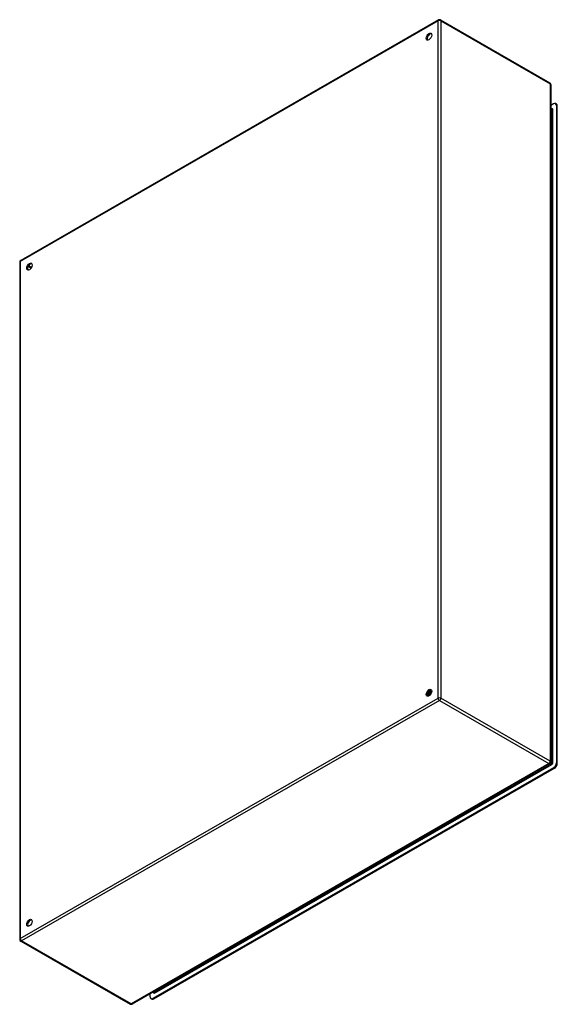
# Model space of a CAD drawing. Header units: inches. Extents: x 166.7 to 193.8, y 52 to 101.7.
import ezdxf

# ---------------------------------------------------------------- set-up
doc = ezdxf.new("R2010")
doc.units = ezdxf.units.IN
doc.header["$MEASUREMENT"] = 0
doc.layers.add('Visible Edges(ANSI)', color=7, linetype='Continuous', lineweight=25)
doc.layers.add('Visible Tangent Edges(ANSI)', color=7, linetype='Continuous', lineweight=25)

msp = doc.modelspace()

# ---------------------------------------------------------------- linework, layer by layer
at = {"layer": 'Visible Edges(ANSI)'}
for p, q in [((187.834, 101.642), (166.761, 89.507)), ((187.933, 101.642), (193.45, 98.465)), ((193.499, 98.379), (193.499, 64.204)), ((193.639, 97.408), (193.499, 97.327)), ((193.785, 97.39), (193.737, 97.418)), ((193.499, 97.167), (193.547, 97.139)), ((193.778, 97.327), (193.778, 64.149)), ((193.826, 64.121), (193.826, 97.299)), ((166.711, 89.421), (166.711, 55.246)), ((187.297, 67.61), (187.281, 67.601)), ((187.297, 67.575), (187.3, 67.573)), ((187.308, 67.681), (187.305, 67.682)), ((187.332, 67.59), (187.316, 67.581)), ((187.321, 67.709), (187.324, 67.708)), ((187.345, 67.665), (187.342, 67.666)), ((187.358, 67.693), (187.361, 67.692)), ((187.383, 67.649), (187.38, 67.651)), ((187.386, 67.81), (187.385, 67.81)), ((187.387, 67.793), (187.387, 67.775)), ((187.395, 67.678), (187.398, 67.677)), ((187.412, 67.818), (187.415, 67.817)), ((187.42, 67.634), (187.417, 67.635)), ((187.421, 67.794), (187.418, 67.795)), ((187.422, 67.773), (187.422, 67.754)), ((187.432, 67.662), (187.435, 67.661)), ((187.445, 67.801), (187.448, 67.8)), ((187.455, 67.813), (187.452, 67.815)), ((187.455, 67.778), (187.452, 67.779)), ((187.457, 67.753), (187.457, 67.734)), ((187.479, 67.785), (187.481, 67.783)), ((187.489, 67.762), (187.486, 67.763)), ((187.489, 67.793), (187.487, 67.795)), ((187.491, 67.755), (187.49, 67.756)), ((187.28, 67.568), (187.277, 67.57)), ((187.282, 67.554), (187.279, 67.555)), ((187.317, 67.534), (187.314, 67.535)), ((187.318, 67.548), (187.315, 67.55)), ((187.335, 67.556), (187.338, 67.555)), ((187.366, 67.57), (187.35, 67.561)), ((187.354, 67.53), (187.353, 67.531)), ((193.45, 64.118), (172.377, 51.983)), ((193.639, 63.908), (173.428, 52.269)), ((173.476, 52.241), (193.687, 63.88)), ((166.761, 55.16), (172.278, 51.983)), ((173.289, 52.35), (173.289, 52.509)), ((173.378, 52.232), (173.33, 52.259)), ((173.43, 52.59), (173.476, 52.563))]:
    msp.add_line(p, q, dxfattribs=at)
at = {"layer": 'Visible Edges(ANSI)', "flags": 128}
for points in [[(193.552, 97.138), (193.55, 97.138), (193.547, 97.139)], [(187.342, 67.666), (187.34, 67.662), (187.337, 67.658), (187.334, 67.654), (187.331, 67.65), (187.328, 67.646), (187.324, 67.643), (187.321, 67.639), (187.318, 67.635), (187.315, 67.632), (187.312, 67.629), (187.308, 67.625), (187.305, 67.622), (187.302, 67.619), (187.298, 67.617), (187.295, 67.614), (187.291, 67.611), (187.288, 67.609), (187.284, 67.607), (187.281, 67.604), (187.278, 67.602), (187.274, 67.6), (187.271, 67.599), (187.267, 67.597), (187.264, 67.596)], [(187.264, 67.593), (187.267, 67.594), (187.271, 67.596), (187.274, 67.597), (187.278, 67.599), (187.281, 67.601), (187.285, 67.603), (187.289, 67.606), (187.292, 67.608), (187.296, 67.611), (187.299, 67.614), (187.303, 67.617), (187.306, 67.62), (187.31, 67.623), (187.313, 67.626), (187.317, 67.629), (187.32, 67.633), (187.323, 67.637), (187.327, 67.64), (187.33, 67.644), (187.333, 67.648), (187.336, 67.652), (187.339, 67.656), (187.342, 67.661), (187.345, 67.665)], [(187.277, 67.57), (187.277, 67.571), (187.276, 67.572), (187.276, 67.573), (187.275, 67.574), (187.275, 67.575), (187.274, 67.576), (187.274, 67.577), (187.274, 67.578), (187.273, 67.579), (187.273, 67.58), (187.272, 67.581), (187.272, 67.582), (187.271, 67.583), (187.271, 67.584), (187.271, 67.585), (187.27, 67.586), (187.27, 67.587), (187.269, 67.588), (187.269, 67.589), (187.268, 67.59), (187.268, 67.591), (187.268, 67.592), (187.267, 67.593), (187.267, 67.594)], [(187.27, 67.636), (187.272, 67.637), (187.274, 67.638), (187.276, 67.64), (187.278, 67.642), (187.28, 67.643), (187.282, 67.645), (187.284, 67.646), (187.286, 67.648), (187.288, 67.65), (187.29, 67.652), (187.292, 67.654), (187.294, 67.656), (187.296, 67.658), (187.297, 67.66), (187.299, 67.662), (187.301, 67.664), (187.303, 67.666), (187.305, 67.668), (187.306, 67.67), (187.308, 67.673), (187.31, 67.675), (187.312, 67.677), (187.313, 67.68), (187.315, 67.682)], [(187.271, 67.639), (187.273, 67.641), (187.275, 67.642), (187.276, 67.644), (187.278, 67.645), (187.279, 67.647), (187.281, 67.648), (187.283, 67.65), (187.284, 67.652), (187.286, 67.653), (187.287, 67.655), (187.289, 67.657), (187.29, 67.658), (187.292, 67.66), (187.293, 67.662), (187.295, 67.664), (187.296, 67.666), (187.298, 67.667), (187.299, 67.669), (187.301, 67.671), (187.302, 67.673), (187.304, 67.675), (187.305, 67.677), (187.306, 67.679), (187.308, 67.681)], [(187.292, 67.586), (187.291, 67.586), (187.291, 67.586), (187.29, 67.587), (187.289, 67.587), (187.288, 67.588), (187.287, 67.588), (187.286, 67.589), (187.286, 67.589), (187.285, 67.59), (187.284, 67.59), (187.283, 67.591), (187.282, 67.591), (187.281, 67.591), (187.281, 67.592), (187.28, 67.592), (187.279, 67.593), (187.278, 67.593), (187.277, 67.594), (187.276, 67.594), (187.275, 67.595), (187.275, 67.595), (187.274, 67.595), (187.273, 67.596), (187.272, 67.596)], [(187.305, 67.682), (187.304, 67.68), (187.302, 67.679), (187.301, 67.677), (187.3, 67.675), (187.299, 67.674), (187.297, 67.672), (187.296, 67.67), (187.295, 67.669), (187.293, 67.667), (187.292, 67.665), (187.291, 67.664), (187.289, 67.662), (187.288, 67.661), (187.287, 67.659), (187.285, 67.658), (187.284, 67.656), (187.283, 67.655), (187.281, 67.653), (187.28, 67.652), (187.278, 67.65), (187.277, 67.649), (187.276, 67.648), (187.274, 67.646), (187.273, 67.645)], [(187.296, 67.576), (187.296, 67.576), (187.295, 67.576), (187.294, 67.575), (187.294, 67.575), (187.293, 67.575), (187.292, 67.574), (187.292, 67.574), (187.291, 67.574), (187.29, 67.573), (187.29, 67.573), (187.289, 67.573), (187.288, 67.572), (187.288, 67.572), (187.287, 67.572), (187.286, 67.571), (187.286, 67.571), (187.285, 67.57), (187.284, 67.57), (187.283, 67.57), (187.283, 67.569), (187.282, 67.569), (187.281, 67.569), (187.281, 67.568), (187.28, 67.568)], [(187.285, 67.603), (187.285, 67.602), (187.286, 67.601), (187.286, 67.6), (187.287, 67.598), (187.287, 67.597), (187.288, 67.596), (187.288, 67.595), (187.289, 67.594), (187.289, 67.593), (187.29, 67.591), (187.29, 67.59), (187.291, 67.589), (187.291, 67.588), (187.292, 67.587), (187.292, 67.585), (187.293, 67.584), (187.293, 67.583), (187.294, 67.582), (187.294, 67.581), (187.295, 67.58), (187.295, 67.578), (187.296, 67.577), (187.297, 67.576), (187.297, 67.575)], [(187.305, 67.682), (187.304, 67.683), (187.303, 67.683), (187.303, 67.683), (187.302, 67.684), (187.302, 67.684), (187.301, 67.684), (187.3, 67.685), (187.3, 67.685), (187.299, 67.685), (187.299, 67.686), (187.298, 67.686), (187.297, 67.687), (187.297, 67.687), (187.296, 67.687), (187.296, 67.688), (187.295, 67.688), (187.294, 67.688), (187.294, 67.689), (187.293, 67.689), (187.292, 67.689), (187.292, 67.69), (187.291, 67.69), (187.291, 67.691), (187.29, 67.691)], [(187.446, 67.624), (187.44, 67.627), (187.433, 67.63), (187.427, 67.633), (187.42, 67.635), (187.414, 67.638), (187.407, 67.641), (187.401, 67.644), (187.394, 67.647), (187.388, 67.65), (187.381, 67.653), (187.375, 67.655), (187.369, 67.658), (187.362, 67.661), (187.356, 67.664), (187.349, 67.667), (187.343, 67.67), (187.336, 67.673), (187.33, 67.676), (187.323, 67.678), (187.317, 67.681), (187.31, 67.684), (187.304, 67.687), (187.297, 67.69), (187.291, 67.693)], [(187.297, 67.61), (187.299, 67.612), (187.302, 67.613), (187.304, 67.615), (187.307, 67.617), (187.309, 67.618), (187.311, 67.62), (187.314, 67.622), (187.316, 67.624), (187.319, 67.626), (187.321, 67.628), (187.323, 67.631), (187.326, 67.633), (187.328, 67.635), (187.33, 67.638), (187.333, 67.64), (187.335, 67.643), (187.337, 67.645), (187.339, 67.648), (187.342, 67.651), (187.344, 67.654), (187.346, 67.657), (187.348, 67.66), (187.35, 67.663), (187.352, 67.666)], [(187.38, 67.651), (187.377, 67.646), (187.374, 67.642), (187.371, 67.637), (187.368, 67.633), (187.365, 67.629), (187.361, 67.625), (187.358, 67.621), (187.355, 67.617), (187.351, 67.613), (187.348, 67.61), (187.344, 67.606), (187.341, 67.603), (187.337, 67.6), (187.333, 67.597), (187.33, 67.594), (187.326, 67.591), (187.322, 67.589), (187.319, 67.586), (187.315, 67.584), (187.312, 67.582), (187.308, 67.58), (187.304, 67.578), (187.301, 67.576), (187.297, 67.575)], [(187.3, 67.573), (187.304, 67.575), (187.307, 67.576), (187.311, 67.578), (187.315, 67.58), (187.318, 67.582), (187.322, 67.585), (187.326, 67.587), (187.329, 67.59), (187.333, 67.593), (187.336, 67.595), (187.34, 67.599), (187.344, 67.602), (187.347, 67.605), (187.351, 67.608), (187.354, 67.612), (187.358, 67.616), (187.361, 67.62), (187.364, 67.624), (187.368, 67.628), (187.371, 67.632), (187.374, 67.636), (187.377, 67.64), (187.38, 67.645), (187.383, 67.649)], [(187.304, 67.719), (187.305, 67.718), (187.306, 67.718), (187.306, 67.717), (187.307, 67.717), (187.308, 67.717), (187.309, 67.716), (187.309, 67.716), (187.31, 67.715), (187.311, 67.715), (187.311, 67.714), (187.312, 67.714), (187.313, 67.714), (187.313, 67.713), (187.314, 67.713), (187.315, 67.712), (187.315, 67.712), (187.316, 67.712), (187.317, 67.711), (187.317, 67.711), (187.318, 67.71), (187.319, 67.71), (187.32, 67.71), (187.32, 67.709), (187.321, 67.709)], [(187.315, 67.55), (187.315, 67.551), (187.314, 67.552), (187.314, 67.553), (187.313, 67.554), (187.313, 67.555), (187.312, 67.556), (187.312, 67.557), (187.311, 67.558), (187.311, 67.559), (187.31, 67.56), (187.31, 67.561), (187.309, 67.562), (187.309, 67.564), (187.309, 67.565), (187.308, 67.566), (187.308, 67.567), (187.307, 67.568), (187.307, 67.569), (187.306, 67.57), (187.306, 67.571), (187.305, 67.572), (187.305, 67.573), (187.304, 67.574), (187.304, 67.575)], [(187.315, 67.682), (187.315, 67.682), (187.314, 67.682), (187.314, 67.682), (187.314, 67.682), (187.313, 67.682), (187.313, 67.682), (187.313, 67.682), (187.313, 67.682), (187.312, 67.682), (187.312, 67.682), (187.312, 67.682), (187.311, 67.681), (187.311, 67.681), (187.311, 67.681), (187.31, 67.681), (187.31, 67.681), (187.31, 67.681), (187.31, 67.681), (187.309, 67.681), (187.309, 67.681), (187.309, 67.681), (187.308, 67.681), (187.308, 67.681), (187.308, 67.681)], [(187.331, 67.565), (187.33, 67.566), (187.329, 67.566), (187.328, 67.567), (187.327, 67.567), (187.326, 67.568), (187.325, 67.568), (187.324, 67.569), (187.324, 67.569), (187.323, 67.57), (187.322, 67.57), (187.321, 67.571), (187.32, 67.571), (187.319, 67.572), (187.318, 67.572), (187.317, 67.573), (187.316, 67.573), (187.315, 67.574), (187.314, 67.574), (187.313, 67.575), (187.312, 67.575), (187.311, 67.576), (187.31, 67.576), (187.309, 67.577), (187.309, 67.577)], [(187.342, 67.666), (187.341, 67.667), (187.34, 67.668), (187.339, 67.668), (187.338, 67.669), (187.337, 67.67), (187.335, 67.67), (187.334, 67.671), (187.333, 67.671), (187.332, 67.672), (187.331, 67.673), (187.33, 67.673), (187.329, 67.674), (187.327, 67.675), (187.326, 67.675), (187.325, 67.676), (187.324, 67.677), (187.323, 67.677), (187.322, 67.678), (187.321, 67.679), (187.319, 67.679), (187.318, 67.68), (187.317, 67.681), (187.316, 67.681), (187.315, 67.682)], [(187.345, 67.774), (187.344, 67.771), (187.344, 67.769), (187.343, 67.766), (187.342, 67.763), (187.342, 67.76), (187.341, 67.758), (187.34, 67.755), (187.339, 67.752), (187.338, 67.749), (187.337, 67.747), (187.336, 67.744), (187.335, 67.741), (187.334, 67.738), (187.333, 67.736), (187.332, 67.733), (187.331, 67.73), (187.33, 67.727), (187.329, 67.725), (187.327, 67.722), (187.326, 67.719), (187.325, 67.717), (187.324, 67.714), (187.322, 67.711), (187.321, 67.709)], [(187.322, 67.585), (187.323, 67.584), (187.323, 67.582), (187.324, 67.581), (187.324, 67.58), (187.325, 67.579), (187.325, 67.578), (187.326, 67.576), (187.327, 67.575), (187.327, 67.574), (187.328, 67.573), (187.328, 67.572), (187.329, 67.57), (187.329, 67.569), (187.33, 67.568), (187.33, 67.567), (187.331, 67.566), (187.331, 67.564), (187.332, 67.563), (187.332, 67.562), (187.333, 67.561), (187.334, 67.56), (187.334, 67.559), (187.335, 67.557), (187.335, 67.556)], [(187.324, 67.708), (187.325, 67.71), (187.327, 67.713), (187.328, 67.716), (187.33, 67.719), (187.331, 67.722), (187.332, 67.725), (187.334, 67.728), (187.335, 67.731), (187.336, 67.734), (187.337, 67.737), (187.338, 67.74), (187.339, 67.743), (187.34, 67.746), (187.341, 67.749), (187.342, 67.752), (187.343, 67.755), (187.344, 67.758), (187.345, 67.761), (187.346, 67.764), (187.347, 67.767), (187.347, 67.77), (187.348, 67.773), (187.349, 67.775), (187.349, 67.778)], [(187.324, 67.708), (187.324, 67.708), (187.324, 67.708), (187.325, 67.708), (187.325, 67.708), (187.325, 67.708), (187.326, 67.708), (187.326, 67.708), (187.326, 67.708), (187.326, 67.708), (187.327, 67.708), (187.327, 67.708), (187.327, 67.708), (187.328, 67.708), (187.328, 67.708), (187.328, 67.708), (187.328, 67.708), (187.329, 67.709), (187.329, 67.709), (187.329, 67.709), (187.33, 67.709), (187.33, 67.709), (187.33, 67.709), (187.33, 67.709), (187.331, 67.709)], [(187.331, 67.709), (187.332, 67.712), (187.333, 67.715), (187.335, 67.718), (187.336, 67.721), (187.337, 67.724), (187.339, 67.727), (187.34, 67.73), (187.341, 67.733), (187.342, 67.736), (187.343, 67.739), (187.344, 67.742), (187.345, 67.745), (187.346, 67.748), (187.347, 67.751), (187.347, 67.754), (187.348, 67.757), (187.349, 67.76), (187.349, 67.763), (187.35, 67.766), (187.35, 67.769), (187.351, 67.772), (187.351, 67.775), (187.352, 67.778), (187.352, 67.781)], [(187.331, 67.709), (187.332, 67.708), (187.333, 67.708), (187.334, 67.707), (187.335, 67.706), (187.336, 67.706), (187.337, 67.705), (187.339, 67.704), (187.34, 67.704), (187.341, 67.703), (187.342, 67.702), (187.343, 67.702), (187.344, 67.701), (187.345, 67.7), (187.347, 67.7), (187.348, 67.699), (187.349, 67.698), (187.35, 67.698), (187.351, 67.697), (187.352, 67.697), (187.353, 67.696), (187.355, 67.695), (187.356, 67.695), (187.357, 67.694), (187.358, 67.693)], [(187.332, 67.59), (187.334, 67.592), (187.337, 67.593), (187.339, 67.595), (187.342, 67.597), (187.344, 67.599), (187.347, 67.601), (187.349, 67.603), (187.352, 67.605), (187.355, 67.607), (187.357, 67.609), (187.36, 67.612), (187.362, 67.614), (187.364, 67.617), (187.367, 67.619), (187.369, 67.622), (187.372, 67.625), (187.374, 67.628), (187.376, 67.631), (187.378, 67.634), (187.381, 67.637), (187.383, 67.64), (187.385, 67.643), (187.387, 67.646), (187.389, 67.649)], [(187.417, 67.635), (187.415, 67.63), (187.412, 67.626), (187.409, 67.621), (187.405, 67.617), (187.402, 67.613), (187.399, 67.609), (187.396, 67.605), (187.393, 67.601), (187.389, 67.597), (187.386, 67.593), (187.382, 67.59), (187.379, 67.586), (187.375, 67.583), (187.372, 67.58), (187.368, 67.577), (187.364, 67.574), (187.361, 67.571), (187.357, 67.568), (187.353, 67.566), (187.35, 67.564), (187.346, 67.562), (187.342, 67.56), (187.339, 67.558), (187.335, 67.556)], [(187.338, 67.555), (187.342, 67.556), (187.346, 67.558), (187.349, 67.56), (187.353, 67.562), (187.356, 67.565), (187.36, 67.567), (187.364, 67.57), (187.367, 67.572), (187.371, 67.575), (187.375, 67.578), (187.378, 67.581), (187.382, 67.585), (187.385, 67.588), (187.389, 67.592), (187.392, 67.596), (187.396, 67.599), (187.399, 67.603), (187.402, 67.607), (187.405, 67.611), (187.409, 67.616), (187.412, 67.62), (187.415, 67.624), (187.418, 67.629), (187.42, 67.634)], [(187.352, 67.665), (187.352, 67.665), (187.352, 67.665), (187.351, 67.665), (187.351, 67.665), (187.351, 67.665), (187.35, 67.665), (187.35, 67.665), (187.35, 67.665), (187.35, 67.665), (187.349, 67.665), (187.349, 67.665), (187.349, 67.665), (187.348, 67.665), (187.348, 67.665), (187.348, 67.665), (187.348, 67.665), (187.347, 67.665), (187.347, 67.665), (187.347, 67.665), (187.347, 67.665), (187.346, 67.665), (187.346, 67.665), (187.346, 67.665), (187.345, 67.665)], [(187.38, 67.651), (187.379, 67.651), (187.378, 67.652), (187.376, 67.652), (187.375, 67.653), (187.374, 67.654), (187.373, 67.654), (187.372, 67.655), (187.371, 67.655), (187.369, 67.656), (187.368, 67.657), (187.367, 67.657), (187.366, 67.658), (187.365, 67.659), (187.364, 67.659), (187.362, 67.66), (187.361, 67.66), (187.36, 67.661), (187.359, 67.662), (187.358, 67.662), (187.357, 67.663), (187.356, 67.664), (187.354, 67.664), (187.353, 67.665), (187.352, 67.665)], [(187.384, 67.809), (187.384, 67.805), (187.384, 67.8), (187.384, 67.796), (187.384, 67.791), (187.384, 67.786), (187.384, 67.782), (187.383, 67.777), (187.383, 67.772), (187.382, 67.767), (187.381, 67.762), (187.381, 67.757), (187.38, 67.752), (187.378, 67.747), (187.377, 67.743), (187.376, 67.738), (187.374, 67.733), (187.373, 67.728), (187.371, 67.723), (187.369, 67.718), (187.367, 67.713), (187.365, 67.708), (187.363, 67.703), (187.36, 67.698), (187.358, 67.693)], [(187.361, 67.692), (187.363, 67.697), (187.366, 67.702), (187.368, 67.707), (187.37, 67.712), (187.372, 67.717), (187.374, 67.722), (187.376, 67.727), (187.377, 67.732), (187.379, 67.737), (187.38, 67.742), (187.382, 67.747), (187.383, 67.752), (187.384, 67.757), (187.385, 67.762), (187.385, 67.767), (187.386, 67.772), (187.386, 67.777), (187.387, 67.782), (187.387, 67.787), (187.387, 67.792), (187.387, 67.796), (187.387, 67.801), (187.387, 67.805), (187.386, 67.81)], [(187.361, 67.692), (187.361, 67.692), (187.362, 67.692), (187.362, 67.692), (187.362, 67.692), (187.362, 67.692), (187.363, 67.692), (187.363, 67.692), (187.363, 67.692), (187.363, 67.692), (187.364, 67.692), (187.364, 67.692), (187.364, 67.692), (187.365, 67.693), (187.365, 67.693), (187.365, 67.693), (187.365, 67.693), (187.366, 67.693), (187.366, 67.693), (187.366, 67.693), (187.366, 67.693), (187.367, 67.693), (187.367, 67.693), (187.367, 67.693), (187.367, 67.693)], [(187.366, 67.57), (187.369, 67.572), (187.372, 67.573), (187.374, 67.575), (187.377, 67.577), (187.38, 67.579), (187.382, 67.581), (187.385, 67.583), (187.388, 67.586), (187.39, 67.588), (187.393, 67.591), (187.396, 67.593), (187.398, 67.596), (187.401, 67.598), (187.403, 67.601), (187.406, 67.604), (187.408, 67.607), (187.411, 67.61), (187.413, 67.613), (187.415, 67.616), (187.418, 67.619), (187.42, 67.623), (187.422, 67.626), (187.424, 67.629), (187.426, 67.633)], [(187.367, 67.693), (187.369, 67.696), (187.37, 67.7), (187.372, 67.703), (187.373, 67.706), (187.375, 67.71), (187.376, 67.713), (187.377, 67.717), (187.378, 67.72), (187.379, 67.724), (187.38, 67.727), (187.381, 67.731), (187.382, 67.734), (187.383, 67.738), (187.384, 67.741), (187.384, 67.744), (187.385, 67.748), (187.385, 67.751), (187.386, 67.755), (187.386, 67.758), (187.387, 67.761), (187.387, 67.765), (187.387, 67.768), (187.387, 67.771), (187.387, 67.775)], [(187.367, 67.693), (187.368, 67.692), (187.37, 67.692), (187.371, 67.691), (187.372, 67.69), (187.373, 67.69), (187.374, 67.689), (187.375, 67.688), (187.377, 67.688), (187.378, 67.687), (187.379, 67.686), (187.38, 67.686), (187.381, 67.685), (187.382, 67.685), (187.384, 67.684), (187.385, 67.683), (187.386, 67.683), (187.387, 67.682), (187.388, 67.682), (187.389, 67.681), (187.39, 67.68), (187.392, 67.68), (187.393, 67.679), (187.394, 67.678), (187.395, 67.678)], [(187.389, 67.649), (187.389, 67.649), (187.389, 67.649), (187.388, 67.649), (187.388, 67.649), (187.388, 67.649), (187.388, 67.649), (187.387, 67.649), (187.387, 67.649), (187.387, 67.649), (187.387, 67.649), (187.386, 67.649), (187.386, 67.649), (187.386, 67.649), (187.386, 67.649), (187.385, 67.649), (187.385, 67.649), (187.385, 67.649), (187.385, 67.649), (187.384, 67.649), (187.384, 67.649), (187.384, 67.649), (187.383, 67.649), (187.383, 67.649), (187.383, 67.649)], [(187.415, 67.794), (187.414, 67.795), (187.413, 67.796), (187.411, 67.796), (187.41, 67.797), (187.409, 67.798), (187.408, 67.798), (187.407, 67.799), (187.405, 67.799), (187.404, 67.8), (187.403, 67.801), (187.402, 67.801), (187.401, 67.802), (187.399, 67.802), (187.398, 67.803), (187.397, 67.804), (187.396, 67.804), (187.395, 67.805), (187.393, 67.805), (187.392, 67.806), (187.391, 67.807), (187.39, 67.807), (187.389, 67.808), (187.388, 67.809), (187.386, 67.809)], [(187.418, 67.795), (187.416, 67.795), (187.415, 67.795), (187.414, 67.794), (187.413, 67.794), (187.411, 67.794), (187.41, 67.794), (187.409, 67.793), (187.408, 67.793), (187.406, 67.793), (187.405, 67.793), (187.404, 67.793), (187.403, 67.792), (187.401, 67.792), (187.4, 67.792), (187.399, 67.792), (187.397, 67.791), (187.396, 67.791), (187.395, 67.791), (187.394, 67.791), (187.392, 67.791), (187.391, 67.79), (187.39, 67.79), (187.388, 67.79), (187.387, 67.79)], [(187.417, 67.635), (187.416, 67.635), (187.415, 67.636), (187.414, 67.637), (187.413, 67.637), (187.411, 67.638), (187.41, 67.638), (187.409, 67.639), (187.408, 67.639), (187.407, 67.64), (187.406, 67.641), (187.404, 67.641), (187.403, 67.642), (187.402, 67.642), (187.401, 67.643), (187.4, 67.644), (187.399, 67.644), (187.397, 67.645), (187.396, 67.645), (187.395, 67.646), (187.394, 67.647), (187.393, 67.647), (187.392, 67.648), (187.39, 67.648), (187.389, 67.649)], [(187.392, 67.815), (187.393, 67.815), (187.394, 67.815), (187.395, 67.815), (187.395, 67.815), (187.396, 67.815), (187.397, 67.816), (187.398, 67.816), (187.399, 67.816), (187.4, 67.816), (187.4, 67.816), (187.401, 67.816), (187.402, 67.816), (187.403, 67.816), (187.404, 67.817), (187.405, 67.817), (187.405, 67.817), (187.406, 67.817), (187.407, 67.817), (187.408, 67.817), (187.409, 67.817), (187.41, 67.818), (187.41, 67.818), (187.411, 67.818), (187.412, 67.818)], [(187.418, 67.795), (187.418, 67.791), (187.419, 67.786), (187.419, 67.782), (187.419, 67.777), (187.419, 67.772), (187.419, 67.768), (187.419, 67.763), (187.418, 67.758), (187.418, 67.753), (187.417, 67.748), (187.416, 67.743), (187.416, 67.738), (187.415, 67.733), (187.413, 67.728), (187.412, 67.723), (187.411, 67.718), (187.409, 67.713), (187.407, 67.708), (187.406, 67.703), (187.404, 67.698), (187.402, 67.693), (187.4, 67.688), (187.397, 67.683), (187.395, 67.678)], [(187.398, 67.677), (187.4, 67.682), (187.403, 67.687), (187.405, 67.692), (187.407, 67.697), (187.409, 67.702), (187.41, 67.707), (187.412, 67.712), (187.414, 67.717), (187.415, 67.722), (187.416, 67.727), (187.417, 67.732), (187.418, 67.737), (187.419, 67.742), (187.42, 67.747), (187.421, 67.752), (187.421, 67.757), (187.422, 67.762), (187.422, 67.767), (187.422, 67.771), (187.422, 67.776), (187.422, 67.78), (187.422, 67.785), (187.421, 67.789), (187.421, 67.794)], [(187.398, 67.677), (187.398, 67.677), (187.399, 67.677), (187.399, 67.677), (187.399, 67.677), (187.399, 67.677), (187.4, 67.677), (187.4, 67.677), (187.4, 67.677), (187.4, 67.677), (187.401, 67.677), (187.401, 67.677), (187.401, 67.677), (187.401, 67.677), (187.402, 67.677), (187.402, 67.677), (187.402, 67.677), (187.402, 67.677), (187.403, 67.677), (187.403, 67.677), (187.403, 67.677), (187.403, 67.677), (187.403, 67.677), (187.404, 67.677), (187.404, 67.677)], [(187.404, 67.677), (187.405, 67.68), (187.407, 67.683), (187.408, 67.686), (187.409, 67.69), (187.41, 67.693), (187.412, 67.696), (187.413, 67.7), (187.414, 67.703), (187.415, 67.706), (187.416, 67.71), (187.417, 67.713), (187.417, 67.716), (187.418, 67.719), (187.419, 67.723), (187.419, 67.726), (187.42, 67.729), (187.42, 67.732), (187.421, 67.736), (187.421, 67.739), (187.422, 67.742), (187.422, 67.745), (187.422, 67.748), (187.422, 67.751), (187.422, 67.754)], [(187.404, 67.677), (187.405, 67.676), (187.406, 67.676), (187.407, 67.675), (187.409, 67.674), (187.41, 67.674), (187.411, 67.673), (187.412, 67.672), (187.413, 67.672), (187.414, 67.671), (187.416, 67.671), (187.417, 67.67), (187.418, 67.67), (187.419, 67.669), (187.42, 67.668), (187.422, 67.668), (187.423, 67.667), (187.424, 67.667), (187.425, 67.666), (187.426, 67.665), (187.427, 67.665), (187.429, 67.664), (187.43, 67.664), (187.431, 67.663), (187.432, 67.662)], [(187.409, 67.825), (187.409, 67.824), (187.409, 67.824), (187.41, 67.824), (187.41, 67.824), (187.41, 67.823), (187.41, 67.823), (187.41, 67.823), (187.41, 67.823), (187.41, 67.822), (187.41, 67.822), (187.411, 67.822), (187.411, 67.821), (187.411, 67.821), (187.411, 67.821), (187.411, 67.821), (187.411, 67.82), (187.411, 67.82), (187.411, 67.82), (187.411, 67.819), (187.412, 67.819), (187.412, 67.819), (187.412, 67.819), (187.412, 67.818), (187.412, 67.818)], [(187.415, 67.817), (187.415, 67.817), (187.414, 67.817), (187.414, 67.818), (187.414, 67.818), (187.414, 67.819), (187.414, 67.819), (187.414, 67.819), (187.413, 67.82), (187.413, 67.82), (187.413, 67.82), (187.413, 67.821), (187.413, 67.821), (187.413, 67.822), (187.413, 67.822), (187.412, 67.822), (187.412, 67.823), (187.412, 67.823), (187.412, 67.823), (187.412, 67.824), (187.412, 67.824), (187.411, 67.824), (187.411, 67.825), (187.411, 67.825), (187.411, 67.825)], [(187.415, 67.817), (187.415, 67.816), (187.415, 67.815), (187.415, 67.814), (187.415, 67.813), (187.415, 67.812), (187.415, 67.812), (187.415, 67.811), (187.415, 67.81), (187.415, 67.809), (187.415, 67.808), (187.415, 67.807), (187.415, 67.806), (187.414, 67.805), (187.414, 67.805), (187.414, 67.804), (187.414, 67.803), (187.414, 67.802), (187.414, 67.801), (187.414, 67.8), (187.414, 67.799), (187.414, 67.798), (187.414, 67.798), (187.414, 67.797), (187.414, 67.796)], [(187.414, 67.796), (187.416, 67.796), (187.417, 67.796), (187.418, 67.797), (187.42, 67.797), (187.421, 67.797), (187.422, 67.797), (187.423, 67.797), (187.425, 67.798), (187.426, 67.798), (187.427, 67.798), (187.429, 67.798), (187.43, 67.799), (187.431, 67.799), (187.432, 67.799), (187.434, 67.799), (187.435, 67.799), (187.436, 67.8), (187.438, 67.8), (187.439, 67.8), (187.44, 67.8), (187.442, 67.801), (187.443, 67.801), (187.444, 67.801), (187.445, 67.801)], [(187.426, 67.633), (187.426, 67.633), (187.426, 67.633), (187.426, 67.633), (187.425, 67.633), (187.425, 67.633), (187.425, 67.633), (187.425, 67.633), (187.424, 67.633), (187.424, 67.633), (187.424, 67.633), (187.424, 67.633), (187.423, 67.633), (187.423, 67.633), (187.423, 67.633), (187.423, 67.633), (187.422, 67.633), (187.422, 67.633), (187.422, 67.633), (187.422, 67.633), (187.421, 67.633), (187.421, 67.633), (187.421, 67.633), (187.421, 67.634), (187.42, 67.634)], [(187.447, 67.778), (187.446, 67.779), (187.445, 67.779), (187.444, 67.78), (187.443, 67.78), (187.442, 67.781), (187.44, 67.781), (187.439, 67.782), (187.438, 67.783), (187.437, 67.783), (187.436, 67.784), (187.435, 67.784), (187.434, 67.785), (187.433, 67.785), (187.432, 67.786), (187.431, 67.786), (187.43, 67.787), (187.428, 67.788), (187.427, 67.788), (187.426, 67.789), (187.425, 67.789), (187.424, 67.79), (187.423, 67.79), (187.422, 67.791), (187.421, 67.791)], [(187.452, 67.779), (187.451, 67.779), (187.449, 67.778), (187.448, 67.778), (187.447, 67.778), (187.446, 67.778), (187.444, 67.778), (187.443, 67.777), (187.442, 67.777), (187.441, 67.777), (187.439, 67.777), (187.438, 67.776), (187.437, 67.776), (187.436, 67.776), (187.434, 67.776), (187.433, 67.775), (187.432, 67.775), (187.431, 67.775), (187.429, 67.775), (187.428, 67.774), (187.427, 67.774), (187.426, 67.774), (187.424, 67.774), (187.423, 67.774), (187.422, 67.773)], [(187.448, 67.8), (187.447, 67.802), (187.447, 67.803), (187.446, 67.805), (187.445, 67.806), (187.444, 67.808), (187.443, 67.81), (187.442, 67.811), (187.442, 67.812), (187.441, 67.814), (187.44, 67.815), (187.439, 67.817), (187.438, 67.818), (187.437, 67.819), (187.436, 67.82), (187.434, 67.822), (187.433, 67.823), (187.432, 67.824), (187.431, 67.825), (187.43, 67.826), (187.429, 67.827), (187.427, 67.828), (187.426, 67.829), (187.425, 67.83), (187.423, 67.831)], [(187.423, 67.831), (187.424, 67.83), (187.425, 67.829), (187.427, 67.828), (187.428, 67.827), (187.429, 67.826), (187.43, 67.825), (187.431, 67.824), (187.432, 67.823), (187.433, 67.822), (187.434, 67.821), (187.435, 67.819), (187.436, 67.818), (187.437, 67.817), (187.438, 67.816), (187.439, 67.814), (187.439, 67.813), (187.44, 67.812), (187.441, 67.81), (187.442, 67.809), (187.443, 67.807), (187.443, 67.806), (187.444, 67.804), (187.445, 67.803), (187.445, 67.801)], [(187.446, 67.623), (187.445, 67.624), (187.444, 67.624), (187.443, 67.625), (187.442, 67.625), (187.442, 67.625), (187.441, 67.626), (187.44, 67.626), (187.439, 67.627), (187.438, 67.627), (187.438, 67.627), (187.437, 67.628), (187.436, 67.628), (187.435, 67.628), (187.434, 67.629), (187.433, 67.629), (187.433, 67.63), (187.432, 67.63), (187.431, 67.63), (187.43, 67.631), (187.429, 67.631), (187.429, 67.632), (187.428, 67.632), (187.427, 67.632), (187.426, 67.633)], [(187.452, 67.779), (187.453, 67.775), (187.453, 67.77), (187.454, 67.766), (187.454, 67.761), (187.454, 67.757), (187.454, 67.752), (187.454, 67.747), (187.454, 67.743), (187.453, 67.738), (187.453, 67.733), (187.452, 67.728), (187.451, 67.723), (187.45, 67.718), (187.449, 67.713), (187.448, 67.708), (187.447, 67.703), (187.445, 67.698), (187.444, 67.693), (187.442, 67.688), (187.44, 67.683), (187.438, 67.677), (187.436, 67.672), (187.434, 67.667), (187.432, 67.662)], [(187.434, 67.822), (187.437, 67.821), (187.439, 67.82), (187.442, 67.82), (187.444, 67.819), (187.446, 67.818), (187.448, 67.817), (187.45, 67.816), (187.453, 67.814), (187.455, 67.813), (187.457, 67.812), (187.459, 67.81), (187.46, 67.809), (187.462, 67.807), (187.464, 67.806), (187.466, 67.804), (187.468, 67.802), (187.469, 67.8), (187.471, 67.798), (187.472, 67.796), (187.474, 67.794), (187.475, 67.792), (187.476, 67.789), (187.478, 67.787), (187.479, 67.785)], [(187.435, 67.661), (187.437, 67.666), (187.439, 67.671), (187.441, 67.676), (187.443, 67.681), (187.445, 67.686), (187.447, 67.691), (187.448, 67.697), (187.45, 67.702), (187.451, 67.707), (187.452, 67.712), (187.453, 67.717), (187.454, 67.722), (187.455, 67.727), (187.456, 67.732), (187.456, 67.737), (187.456, 67.741), (187.457, 67.746), (187.457, 67.751), (187.457, 67.756), (187.457, 67.76), (187.456, 67.765), (187.456, 67.769), (187.455, 67.773), (187.455, 67.778)], [(187.435, 67.661), (187.435, 67.661), (187.436, 67.661), (187.436, 67.661), (187.436, 67.661), (187.436, 67.661), (187.436, 67.661), (187.437, 67.661), (187.437, 67.661), (187.437, 67.661), (187.437, 67.661), (187.438, 67.661), (187.438, 67.661), (187.438, 67.661), (187.438, 67.661), (187.439, 67.661), (187.439, 67.661), (187.439, 67.661), (187.439, 67.661), (187.439, 67.661), (187.44, 67.661), (187.44, 67.661), (187.44, 67.661), (187.44, 67.661), (187.441, 67.661)], [(187.44, 67.661), (187.442, 67.664), (187.443, 67.667), (187.444, 67.67), (187.445, 67.673), (187.446, 67.676), (187.447, 67.679), (187.448, 67.682), (187.449, 67.686), (187.45, 67.689), (187.451, 67.692), (187.452, 67.695), (187.453, 67.698), (187.453, 67.701), (187.454, 67.704), (187.454, 67.707), (187.455, 67.71), (187.455, 67.714), (187.456, 67.717), (187.456, 67.72), (187.456, 67.723), (187.457, 67.726), (187.457, 67.729), (187.457, 67.731), (187.457, 67.734)], [(187.441, 67.661), (187.441, 67.66), (187.442, 67.66), (187.443, 67.659), (187.444, 67.659), (187.445, 67.659), (187.446, 67.658), (187.446, 67.658), (187.447, 67.657), (187.448, 67.657), (187.449, 67.657), (187.45, 67.656), (187.451, 67.656), (187.452, 67.655), (187.452, 67.655), (187.453, 67.655), (187.454, 67.654), (187.455, 67.654), (187.456, 67.653), (187.457, 67.653), (187.457, 67.653), (187.458, 67.652), (187.459, 67.652), (187.46, 67.651), (187.461, 67.651)], [(187.448, 67.8), (187.448, 67.799), (187.448, 67.798), (187.448, 67.797), (187.448, 67.796), (187.448, 67.796), (187.448, 67.795), (187.448, 67.794), (187.448, 67.793), (187.448, 67.792), (187.448, 67.791), (187.448, 67.79), (187.448, 67.789), (187.448, 67.788), (187.448, 67.788), (187.448, 67.787), (187.448, 67.786), (187.448, 67.785), (187.448, 67.784), (187.448, 67.783), (187.448, 67.782), (187.448, 67.781), (187.448, 67.78), (187.448, 67.78), (187.448, 67.779)], [(187.448, 67.779), (187.449, 67.779), (187.45, 67.779), (187.452, 67.779), (187.453, 67.78), (187.454, 67.78), (187.456, 67.78), (187.457, 67.78), (187.458, 67.781), (187.459, 67.781), (187.461, 67.781), (187.462, 67.781), (187.463, 67.782), (187.465, 67.782), (187.466, 67.782), (187.467, 67.782), (187.468, 67.783), (187.47, 67.783), (187.471, 67.783), (187.472, 67.783), (187.474, 67.784), (187.475, 67.784), (187.476, 67.784), (187.477, 67.784), (187.479, 67.785)], [(187.481, 67.783), (187.481, 67.785), (187.48, 67.786), (187.479, 67.788), (187.478, 67.79), (187.477, 67.791), (187.476, 67.793), (187.475, 67.794), (187.474, 67.795), (187.473, 67.797), (187.472, 67.798), (187.471, 67.799), (187.47, 67.801), (187.469, 67.802), (187.468, 67.803), (187.466, 67.804), (187.465, 67.806), (187.464, 67.807), (187.463, 67.808), (187.462, 67.809), (187.46, 67.81), (187.459, 67.811), (187.458, 67.812), (187.456, 67.812), (187.455, 67.813)], [(187.479, 67.761), (187.478, 67.762), (187.477, 67.762), (187.476, 67.763), (187.475, 67.763), (187.474, 67.764), (187.473, 67.764), (187.472, 67.765), (187.471, 67.765), (187.47, 67.766), (187.469, 67.767), (187.468, 67.767), (187.467, 67.768), (187.466, 67.768), (187.465, 67.769), (187.464, 67.769), (187.463, 67.77), (187.462, 67.77), (187.461, 67.771), (187.46, 67.771), (187.459, 67.772), (187.458, 67.772), (187.457, 67.773), (187.456, 67.773), (187.455, 67.774)], [(187.486, 67.763), (187.485, 67.763), (187.484, 67.762), (187.482, 67.762), (187.481, 67.762), (187.48, 67.762), (187.479, 67.761), (187.477, 67.761), (187.476, 67.761), (187.475, 67.761), (187.474, 67.76), (187.473, 67.76), (187.471, 67.76), (187.47, 67.76), (187.469, 67.759), (187.468, 67.759), (187.466, 67.759), (187.465, 67.759), (187.464, 67.758), (187.463, 67.758), (187.462, 67.758), (187.46, 67.758), (187.459, 67.757), (187.458, 67.757), (187.457, 67.757)], [(187.469, 67.802), (187.47, 67.801), (187.471, 67.801), (187.472, 67.801), (187.473, 67.801), (187.474, 67.8), (187.475, 67.8), (187.475, 67.8), (187.476, 67.8), (187.477, 67.799), (187.478, 67.799), (187.479, 67.799), (187.48, 67.798), (187.481, 67.798), (187.481, 67.798), (187.482, 67.797), (187.483, 67.797), (187.484, 67.796), (187.485, 67.796), (187.485, 67.796), (187.486, 67.795), (187.487, 67.795), (187.488, 67.794), (187.488, 67.794), (187.489, 67.793)], [(187.481, 67.783), (187.481, 67.782), (187.481, 67.781), (187.481, 67.781), (187.481, 67.78), (187.481, 67.779), (187.481, 67.778), (187.481, 67.777), (187.481, 67.776), (187.481, 67.775), (187.481, 67.774), (187.481, 67.773), (187.481, 67.773), (187.481, 67.772), (187.481, 67.771), (187.481, 67.77), (187.481, 67.769), (187.481, 67.768), (187.481, 67.767), (187.481, 67.766), (187.481, 67.765), (187.481, 67.765), (187.481, 67.764), (187.481, 67.763), (187.481, 67.762)], [(187.486, 67.763), (187.486, 67.762), (187.486, 67.761), (187.487, 67.76), (187.487, 67.759), (187.487, 67.758), (187.487, 67.757), (187.487, 67.756), (187.487, 67.755), (187.488, 67.754), (187.488, 67.753), (187.488, 67.751), (187.488, 67.75), (187.488, 67.749), (187.488, 67.748), (187.488, 67.747), (187.488, 67.746), (187.488, 67.745), (187.488, 67.744), (187.489, 67.743), (187.489, 67.742), (187.489, 67.741), (187.489, 67.74), (187.489, 67.738), (187.489, 67.737)], [(187.487, 67.762), (187.487, 67.762), (187.487, 67.762), (187.487, 67.763), (187.488, 67.763), (187.488, 67.763), (187.488, 67.763), (187.488, 67.763), (187.488, 67.763), (187.488, 67.763), (187.489, 67.763), (187.489, 67.763), (187.489, 67.763), (187.489, 67.763), (187.489, 67.763), (187.489, 67.763), (187.49, 67.763), (187.49, 67.763), (187.49, 67.763), (187.49, 67.763), (187.49, 67.763), (187.491, 67.763), (187.491, 67.763), (187.491, 67.763), (187.491, 67.763)], [(187.49, 67.751), (187.49, 67.752), (187.49, 67.752), (187.49, 67.753), (187.49, 67.753), (187.49, 67.754), (187.49, 67.754), (187.49, 67.754), (187.49, 67.755), (187.49, 67.755), (187.49, 67.756), (187.49, 67.756), (187.49, 67.757), (187.49, 67.757), (187.49, 67.757), (187.489, 67.758), (187.489, 67.758), (187.489, 67.759), (187.489, 67.759), (187.489, 67.759), (187.489, 67.76), (187.489, 67.76), (187.489, 67.761), (187.489, 67.761), (187.489, 67.762)], [(187.277, 67.57), (187.276, 67.57), (187.276, 67.569), (187.275, 67.569), (187.275, 67.569), (187.274, 67.569), (187.274, 67.569), (187.273, 67.569), (187.273, 67.569), (187.272, 67.569), (187.271, 67.569), (187.271, 67.569), (187.27, 67.569), (187.27, 67.569), (187.269, 67.569), (187.269, 67.569), (187.268, 67.569), (187.268, 67.569), (187.267, 67.569), (187.267, 67.569), (187.266, 67.569), (187.265, 67.569), (187.265, 67.569), (187.264, 67.569), (187.264, 67.569)], [(187.264, 67.568), (187.265, 67.568), (187.265, 67.568), (187.266, 67.568), (187.267, 67.568), (187.267, 67.568), (187.268, 67.568), (187.268, 67.568), (187.269, 67.568), (187.27, 67.568), (187.27, 67.568), (187.271, 67.567), (187.272, 67.567), (187.272, 67.567), (187.273, 67.567), (187.274, 67.568), (187.275, 67.568), (187.275, 67.568), (187.276, 67.568), (187.277, 67.568), (187.277, 67.568), (187.278, 67.568), (187.279, 67.568), (187.279, 67.568), (187.28, 67.568)], [(187.315, 67.55), (187.312, 67.55), (187.31, 67.549), (187.307, 67.549), (187.305, 67.549), (187.302, 67.549), (187.3, 67.549), (187.298, 67.549), (187.295, 67.55), (187.293, 67.55), (187.291, 67.551), (187.289, 67.551), (187.287, 67.552), (187.285, 67.553), (187.282, 67.554), (187.28, 67.555), (187.279, 67.556), (187.277, 67.557), (187.275, 67.558), (187.273, 67.56), (187.271, 67.561), (187.27, 67.563), (187.268, 67.564), (187.267, 67.566), (187.265, 67.568)], [(187.282, 67.554), (187.283, 67.553), (187.285, 67.552), (187.286, 67.552), (187.287, 67.551), (187.289, 67.551), (187.29, 67.55), (187.291, 67.55), (187.293, 67.549), (187.294, 67.549), (187.296, 67.549), (187.297, 67.548), (187.299, 67.548), (187.3, 67.548), (187.302, 67.548), (187.303, 67.548), (187.305, 67.547), (187.307, 67.547), (187.308, 67.547), (187.31, 67.548), (187.311, 67.548), (187.313, 67.548), (187.315, 67.548), (187.316, 67.548), (187.318, 67.548)], [(187.353, 67.531), (187.35, 67.53), (187.348, 67.53), (187.345, 67.529), (187.342, 67.529), (187.34, 67.529), (187.337, 67.529), (187.335, 67.529), (187.332, 67.529), (187.33, 67.53), (187.327, 67.53), (187.325, 67.531), (187.323, 67.531), (187.32, 67.532), (187.318, 67.533), (187.316, 67.534), (187.314, 67.535), (187.312, 67.537), (187.31, 67.538), (187.308, 67.539), (187.307, 67.541), (187.305, 67.542), (187.303, 67.544), (187.302, 67.546), (187.3, 67.548)], [(187.317, 67.534), (187.318, 67.533), (187.319, 67.532), (187.321, 67.532), (187.322, 67.531), (187.323, 67.531), (187.325, 67.53), (187.326, 67.53), (187.327, 67.529), (187.329, 67.529), (187.33, 67.529), (187.331, 67.528), (187.333, 67.528), (187.334, 67.528), (187.336, 67.528), (187.337, 67.528), (187.339, 67.527), (187.34, 67.527), (187.342, 67.527), (187.343, 67.527), (187.345, 67.528), (187.347, 67.528), (187.348, 67.528), (187.35, 67.528), (187.351, 67.528)], [(187.335, 67.557), (187.334, 67.557), (187.333, 67.556), (187.333, 67.556), (187.332, 67.556), (187.331, 67.555), (187.331, 67.555), (187.33, 67.555), (187.329, 67.554), (187.329, 67.554), (187.328, 67.554), (187.327, 67.553), (187.326, 67.553), (187.326, 67.552), (187.325, 67.552), (187.324, 67.552), (187.324, 67.551), (187.323, 67.551), (187.322, 67.551), (187.322, 67.55), (187.321, 67.55), (187.32, 67.55), (187.319, 67.549), (187.319, 67.549), (187.318, 67.548)], [(187.34, 67.522), (187.34, 67.522), (187.339, 67.523), (187.339, 67.523), (187.339, 67.523), (187.339, 67.523), (187.338, 67.524), (187.338, 67.524), (187.338, 67.524), (187.338, 67.524), (187.338, 67.524), (187.337, 67.525), (187.337, 67.525), (187.337, 67.525), (187.337, 67.525), (187.337, 67.526), (187.336, 67.526), (187.336, 67.526), (187.336, 67.526), (187.336, 67.527), (187.336, 67.527), (187.335, 67.527), (187.335, 67.527), (187.335, 67.528), (187.335, 67.528)], [(187.353, 67.531), (187.352, 67.532), (187.352, 67.533), (187.352, 67.534), (187.351, 67.535), (187.351, 67.536), (187.35, 67.537), (187.35, 67.538), (187.349, 67.539), (187.349, 67.54), (187.348, 67.541), (187.348, 67.542), (187.347, 67.543), (187.347, 67.544), (187.346, 67.545), (187.346, 67.546), (187.345, 67.548), (187.345, 67.549), (187.344, 67.55), (187.344, 67.551), (187.343, 67.552), (187.343, 67.553), (187.342, 67.554), (187.342, 67.555), (187.341, 67.556)], [(187.37, 67.545), (187.369, 67.546), (187.368, 67.546), (187.367, 67.547), (187.366, 67.547), (187.365, 67.548), (187.364, 67.548), (187.363, 67.549), (187.362, 67.549), (187.361, 67.55), (187.36, 67.55), (187.359, 67.551), (187.357, 67.551), (187.356, 67.552), (187.355, 67.553), (187.354, 67.553), (187.353, 67.554), (187.352, 67.554), (187.351, 67.555), (187.35, 67.555), (187.349, 67.556), (187.348, 67.556), (187.347, 67.557), (187.346, 67.557), (187.345, 67.558)], [(187.36, 67.566), (187.36, 67.565), (187.361, 67.564), (187.361, 67.563), (187.362, 67.562), (187.362, 67.561), (187.363, 67.56), (187.363, 67.559), (187.364, 67.558), (187.364, 67.557), (187.365, 67.556), (187.365, 67.555), (187.366, 67.554), (187.366, 67.553), (187.367, 67.552), (187.367, 67.551), (187.368, 67.55), (187.368, 67.549), (187.369, 67.548), (187.369, 67.546), (187.37, 67.545), (187.37, 67.544), (187.371, 67.543), (187.371, 67.542), (187.372, 67.541)], [(173.476, 52.563), (173.478, 52.561), (173.479, 52.56)]]:
    msp.add_lwpolyline(points, dxfattribs=at)
at = {"layer": 'Visible Edges(ANSI)'}
for centre, start, end in [((187.884, 101.556), 60.064, 119.936), ((193.4, 98.379), 0, 60.064), ((166.81, 89.421), 119.936, 180), ((193.4, 64.204), 299.936, 0), ((166.81, 55.246), 180, 240.064), ((172.327, 52.069), 240.064, 299.936)]:
    msp.add_arc(centre, 0.099, start, end, dxfattribs=at)
for centre in [(187.353, 100.799), (167.201, 89.194), (187.353, 67.689), (167.201, 56.084)]:
    msp.add_ellipse(centre, major_axis=(0.097, 0.169), ratio=0.578093, dxfattribs=at)
for centre, major_axis, start_param, end_param in [((187.401, 100.772), (0.097, 0.169), 0.24866, 2.892933), ((193.639, 97.247), (0.098, 0.171), 5.495853, 7.06665), ((193.687, 97.219), (0.098, 0.171), 5.495853, 6.283185), ((167.249, 89.167), (0.097, 0.169), 0.24866, 2.892933), ((187.401, 67.661), (0.097, 0.169), 0.24866, 2.892933), ((193.639, 64.069), (-0.098, -0.171), 0.783464, 2.354261), ((193.687, 64.041), (0.098, 0.171), 3.925057, 5.495853), ((167.249, 56.056), (0.097, 0.169), 0.24866, 2.892933), ((173.428, 52.43), (-0.098, -0.171), 5.495853, 7.06665), ((173.476, 52.402), (-0.098, -0.171), 0, 0.783464)]:
    msp.add_ellipse(centre, major_axis=major_axis, ratio=0.578093, start_param=start_param, end_param=end_param, dxfattribs=at)
at = {"layer": 'Visible Tangent Edges(ANSI)'}
for p, q in [((187.814, 101.597), (166.74, 89.461)), ((187.814, 67.422), (187.814, 101.597)), ((187.954, 101.597), (193.47, 98.42)), ((187.954, 101.597), (187.954, 67.422)), ((193.47, 98.42), (193.47, 64.245)), ((193.499, 97.156), (193.554, 97.125)), ((193.554, 97.15), (193.541, 97.143)), ((193.554, 97.125), (193.554, 64.143)), ((193.598, 64.143), (193.598, 97.125)), ((193.778, 97.327), (193.826, 97.299)), ((166.74, 89.461), (166.74, 55.286)), ((167.288, 89.121), (167.142, 89.205)), ((167.164, 89.243), (167.31, 89.159)), ((166.74, 55.286), (187.814, 67.422)), ((187.884, 67.3), (166.81, 55.165)), ((187.884, 67.3), (193.4, 64.123)), ((193.47, 64.245), (187.954, 67.422)), ((193.4, 64.123), (172.327, 51.988)), ((193.532, 64.105), (193.413, 64.037)), ((193.474, 64.139), (193.532, 64.105)), ((193.554, 64.143), (193.496, 64.177)), ((193.826, 64.121), (193.778, 64.149)), ((173.513, 52.527), (193.554, 64.068)), ((173.611, 52.634), (193.413, 64.037)), ((193.639, 63.908), (193.687, 63.88)), ((172.327, 51.988), (166.81, 55.165)), ((173.476, 52.241), (173.428, 52.269)), ((173.491, 52.565), (173.439, 52.595)), ((173.469, 52.567), (173.469, 52.552)), ((173.611, 52.634), (173.491, 52.565))]:
    msp.add_line(p, q, dxfattribs=at)
for centre, major_axis, ratio, start_param, end_param in [((187.884, 101.556), (-0.0494, 0.0858), 0.578093, 0, 0.787332), ((187.884, 101.556), (0.099, 0), 0.575862, 0.785398, 2.356194), ((187.884, 101.556), (0.0494, 0.0858), 0.578093, 5.495853, 6.283185), ((193.4, 98.379), (0.0494, 0.0858), 0.578093, 5.495853, 6.283185), ((193.4, 98.379), (0.099, 0), 0.575862, 0, 0.785398), ((193.532, 97.112), (0.0155, 0.0269), 0.578093, 5.495853, 6.283185), ((193.532, 97.163), (0.0155, -0.0269), 0.578093, 0.178676, 0.787332), ((193.554, 97.099), (0.0309, 0.0537), 0.578093, 5.495853, 7.06665), ((193.576, 97.137), (-0.031, 0), 0.575862, 0.785398, 2.356194), ((166.81, 89.421), (-0.099, 0), 0.575862, 5.497787, 6.283185), ((166.81, 89.421), (-0.0494, 0.0858), 0.578093, 0, 0.787332), ((187.884, 67.381), (0.099, 0), 0.575862, 0.785398, 2.356194), ((187.884, 67.381), (0.0494, -0.0858), 0.578093, 3.928925, 5.499721), ((187.884, 67.381), (0.0494, 0.0858), 0.578093, 3.925057, 5.495853), ((193.4, 64.204), (0.0494, 0.0858), 0.578093, 3.925057, 5.495853), ((193.4, 64.204), (0.0494, -0.0858), 0.578093, 5.499721, 6.283185), ((193.4, 64.204), (0.099, 0), 0.575862, 0, 0.785398), ((193.532, 64.131), (-0.0155, -0.0269), 0.578093, 0.783464, 2.354261), ((193.532, 64.08), (-0.0155, 0.0269), 0.578093, 3.928925, 5.499721), ((193.554, 64.118), (0.0309, 0.0537), 0.578093, 3.925057, 5.495853), ((193.576, 64.156), (0.031, 0), 0.575862, 3.926991, 5.497787), ((166.81, 55.246), (-0.099, 0), 0.575862, 5.497787, 6.283185), ((166.81, 55.246), (0.0494, -0.0858), 0.578093, 3.928925, 5.499721), ((166.81, 55.246), (-0.0494, -0.0858), 0.578093, 0, 0.783464), ((173.448, 52.565), (0.031, 0), 0.575862, 5.497787, 6.100442), ((173.513, 52.578), (-0.0309, -0.0537), 0.578093, 5.495853, 7.06665), ((173.491, 52.59), (-0.0155, -0.0269), 0.578093, 0, 0.783464), ((173.491, 52.539), (0.0155, -0.0269), 0.578093, 0.787332, 2.358128), ((172.327, 52.069), (-0.0494, -0.0858), 0.578093, 0, 0.783464), ((172.327, 52.069), (0.0494, -0.0858), 0.578093, 5.499721, 6.283185)]:
    msp.add_ellipse(centre, major_axis=major_axis, ratio=ratio, start_param=start_param, end_param=end_param, dxfattribs=at)

doc.saveas('drawing.dxf')
